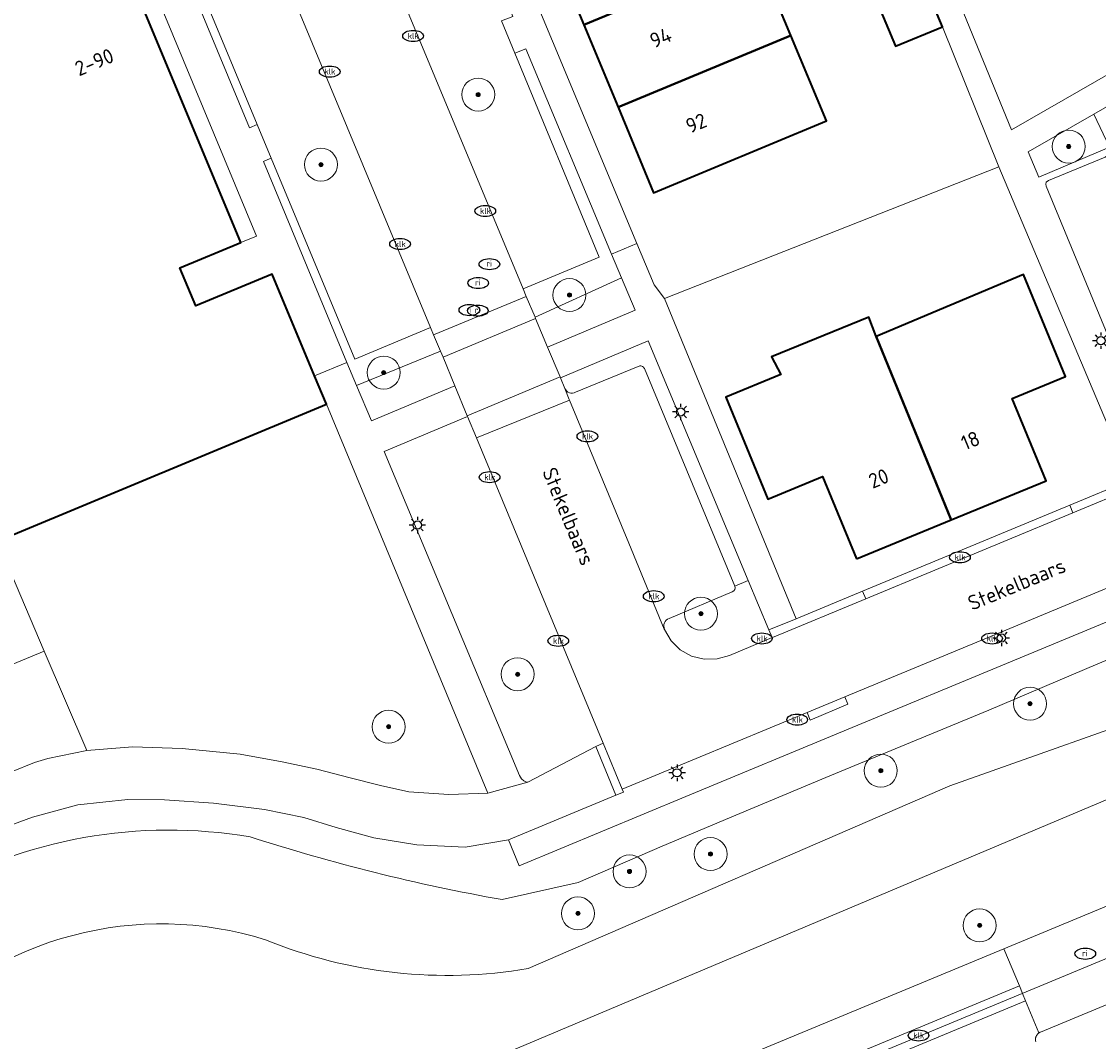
# Model space of a CAD drawing. Header units: metres. Extents: x 103671 to 105190, y 427150 to 429171.
# Tile 126 of 256: x 104582 to 104647, y 427256 to 427318. Entities that reach past the tile are written whole.
import ezdxf
from ezdxf.enums import TextEntityAlignment as Align

# ---------------------------------------------------------------- set-up
doc = ezdxf.new("R2010")
doc.units = ezdxf.units.M
for name, color, linetype, lineweight in [('B-WE-GR-BEPLANTING_CULTUUR_BODEMBEDEKKER-GV', 253, 'Continuous', 18), ('B-WE-GR-BEPLANTING_CULTUUR_HEESTERS-GV', 253, 'Continuous', 18), ('B-WE-GR-BEPLANTING_CULTUUR_VASTE PLANTENVAK-GV', 253, 'Continuous', 18), ('B-WE-GR-BOOM-S', 253, 'Continuous', 25), ('B-WE-GR-GROENVOORZIENING-GV', 253, 'Continuous', 18), ('B-WE-GR-HAAG-GV', 253, 'Continuous', 13), ('B-WE-IE-MEUBILAIR-S', 253, 'Continuous', 25), ('B-WE-OG-BEBOUWING-GV', 253, 'Continuous', 35), ('B-WE-OG-BEBOUWING-T18', 7, 'Continuous', 18), ('B-WE-OG-TERREIN_BEGROEID-GV', 253, 'Continuous', 18), ('B-WE-OG-TERREIN_ERF-GV', 253, 'Continuous', 18), ('B-WE-OG-TERREIN_OEVER-GV', 253, 'Continuous', 18), ('B-WE-OG-TERREIN_ONBEGROEID_ZAND-GV', 253, 'Continuous', 18), ('B-WE-OG-TOPOGRAFIE-T18', 7, 'Continuous', 18), ('B-WE-OG-WATER_SLOOT-GV', 253, 'Continuous', 18), ('B-WE-OG-WEG-GV', 253, 'Continuous', 18), ('B-WE-RI-HWA_GOOT_MOLGOOT-G', 253, 'Continuous', 18), ('B-WE-VH-GESLOTENVERHARDING-GV', 253, 'Continuous', 18), ('B-WE-VH-ONVERHARD_ZAND-GV', 253, 'Continuous', 18), ('B-WE-VH-OPENVERHARDING-GV', 253, 'Continuous', 18), ('B-WE-VH-OPENVERHARDING_BETONELEMENT-GV', 253, 'Continuous', 18), ('B-WE-VH-OPENVERHARDING_BETONSTRAATSTEEN-GV', 253, 'Continuous', 18), ('B-WE-VH-OPENVERHARDING_TEGEL-GV', 253, 'Continuous', 18)]:
    doc.layers.add(name, color=color, linetype=linetype, lineweight=lineweight)
doc.styles.add('NLCS-ISO', font='NLCS-ISO.ttf')
doc.styles.add('NLCS-ISO-M500-T18', font='NLCS-ISO.ttf', dxfattribs={"height": 0.9})

# ---------------------------------------------------------------- blocks, each defined once
blk = doc.blocks.new('SIE-MEUBILAIR_PAAL_LICHTMAST-SO')
for points in [[(-0.62, 0), (-1, 0)], [(-0.71, 0.71), (-0.44, 0.44)], [(0, 1), (0, 0.62)], [(0.44, 0.44), (0.71, 0.71)], [(1, 0), (0.62, 0)], [(-0.71, -0.71), (-0.44, -0.44)], [(0, -0.62), (0, -1)], [(0.44, -0.44), (0.71, -0.71)]]:
    blk.add_lwpolyline(points)
blk.add_circle((0, 0), 0.5)
blk = doc.blocks.new('SIE-MEUBILAIR_PUT_RIOOLPUT-SO')
blk.add_ellipse((0, 0), major_axis=(1.25, 0), ratio=0.54)
at = {"style": 'NLCS-ISO'}
blk.add_text('ri', height=0.75, dxfattribs=at).set_placement((-0.04, 0.07), align=Align.MIDDLE_CENTER)
blk = doc.blocks.new('SIE-MEUBILAIR_PUT_KOLK-SO')
blk.add_ellipse((0, 0), major_axis=(1.25, 0), ratio=0.54)
at = {"style": 'NLCS-ISO'}
blk.add_text('klk', height=0.75, dxfattribs=at).set_placement((0.03, 0), align=Align.MIDDLE_CENTER)
blk = doc.blocks.new('SGR-BOOM_GBKN-SO')
at = {"linetype": 'ByBlock', "lineweight": 18}
h = blk.add_hatch(color=0, dxfattribs=at)
h.dxf.hatch_style = 1
edge = h.paths.add_edge_path()
edge.add_arc((0, 0), 0.25, 0, 360)
at = {"color": 0, "linetype": 'ByBlock', "lineweight": 18}
for radius in [2, 0.25]:
    blk.add_circle((0, 0), radius, dxfattribs=at)
at = {"color": 0, "linetype": 'ByBlock', "lineweight": 18, "style": 'NLCS-ISO'}
blk.add_attdef('SOORT', (2.5, 0), '', height=1.5, dxfattribs=at)

msp = doc.modelspace()

# ---------------------------------------------------------------- linework, layer by layer
at = {"layer": 'B-WE-GR-BEPLANTING_CULTUUR_BODEMBEDEKKER-GV', "flags": 128}
for points in [[(104612.804, 427300.067), (104613.529, 427298.344), (104618.839, 427300.572), (104618.005, 427302.546), (104612.769, 427300.151)], [(104602.851, 427293.867), (104607.903, 427296.003), (104607.193, 427297.73), (104607.192, 427297.733), (104607.039, 427298.101), (104601.953, 427296.017)]]:
    msp.add_lwpolyline(points, close=True, dxfattribs=at)
at = {"layer": 'B-WE-GR-BEPLANTING_CULTUUR_HEESTERS-GV', "flags": 128}
for points in [[(104612.048, 427301.874), (104612.238, 427301.418), (104612.769, 427300.151), (104618.005, 427302.546), (104617.397, 427303.985), (104612.217, 427316.423), (104611.542, 427316.152), (104616.661, 427303.802)], [(104606.444, 427299.531), (104601.845, 427297.608), (104596.784, 427309.796), (104596.547, 427309.696), (104596.311, 427309.596), (104601.371, 427297.41), (104601.953, 427296.017), (104607.039, 427298.101), (104606.626, 427299.094)]]:
    msp.add_lwpolyline(points, close=True, dxfattribs=at)
at = {"layer": 'B-WE-GR-BEPLANTING_CULTUUR_VASTE PLANTENVAK-GV', "flags": 128}
msp.add_lwpolyline([(104583.262, 427273.42), (104585.613, 427273.905), (104583.03, 427279.924), (104574.101, 427276.227), (104576.455, 427270.567), (104579.637, 427272.039), (104582.447, 427273.17)], close=True, dxfattribs=at)
at = {"layer": 'B-WE-GR-GROENVOORZIENING-GV', "flags": 128}
for points in [[(104586.631, 427324.671), (104594.948, 427304.682), (104595.891, 427305.074), (104587.589, 427325.069)], [(104647.566, 427310.466), (104646.61, 427312.464), (104642.642, 427310.184), (104643.294, 427308.632)]]:
    msp.add_lwpolyline(points, close=True, dxfattribs=at)
for points in [[(104627.132, 427280.743), (104626.94, 427281.201), (104625.687, 427284.199), (104624.868, 427283.857)], [(104624.717, 427283.512), (104620.885, 427281.893)], [(104620.616, 427281.238), (104621.014, 427280.552), (104621.569, 427280.002), (104622.246, 427279.624), (104623.016, 427279.429), (104623.807, 427279.45), (104624.552, 427279.663), (104627.132, 427280.743)]]:
    msp.add_lwpolyline(points, dxfattribs=at)
at = {"layer": 'B-WE-GR-GROENVOORZIENING-GV'}
for points in [[(104624.868, 427283.857, -0.410699), (104624.717, 427283.512)], [(104620.885, 427281.893, 0.452913), (104620.616, 427281.238)]]:
    msp.add_lwpolyline(points, format="xyb", dxfattribs=at)
at = {"layer": 'B-WE-GR-HAAG-GV', "flags": 128}
msp.add_lwpolyline([(104590.022, 427326.079), (104589.548, 427325.882), (104595.462, 427311.64), (104595.935, 427311.839)], close=True, dxfattribs=at)
for points in [[(104619.39, 427297.037), (104624.868, 427283.857), (104625.687, 427284.199), (104619.616, 427298.717), (104614.31, 427296.484), (104614.577, 427295.834)], [(104615.222, 427295.604), (104619.019, 427297.165)]]:
    msp.add_lwpolyline(points, dxfattribs=at)
at = {"layer": 'B-WE-GR-HAAG-GV'}
for points in [[(104619.019, 427297.165, -0.463328), (104619.39, 427297.037)], [(104614.577, 427295.834, 0.429178), (104615.222, 427295.604)]]:
    msp.add_lwpolyline(points, format="xyb", dxfattribs=at)
at = {"layer": 'B-WE-OG-BEBOUWING-GV', "flags": 128}
for points in [[(104562.628, 427328.75), (104564.177, 427325.023), (104565.906, 427320.864), (104567.245, 427321.421), (104568.964, 427317.284), (104568.576, 427317.123), (104576.876, 427297.157), (104577.264, 427297.322), (104578.231, 427295.006), (104576.893, 427294.447), (104579.137, 427289.072), (104580.175, 427286.579), (104600.13, 427294.881), (104599.416, 427296.597), (104596.85, 427302.766), (104592.215, 427300.838), (104591.254, 427303.146), (104594.948, 427304.682), (104586.631, 427324.671), (104584.988, 427323.988), (104583.275, 427328.105), (104585.878, 427329.189), (104582.598, 427337.074)], [(104613.646, 427322.864), (104615.721, 427317.871), (104626.191, 427322.218), (104624.114, 427327.209)], [(104626.191, 427322.218), (104615.721, 427317.871), (104617.797, 427312.878), (104628.269, 427317.226)], [(104636.275, 427320.56), (104633.432, 427319.383), (104634.604, 427316.572), (104637.447, 427317.749)], [(104628.269, 427317.226), (104617.797, 427312.878), (104619.95, 427307.701), (104630.421, 427312.055)], [(104637.983, 427287.877), (104643.729, 427290.249), (104641.677, 427295.221), (104644.909, 427296.555), (104642.357, 427302.738), (104633.423, 427298.979)], [(104632.236, 427285.505), (104637.983, 427287.877), (104633.423, 427298.979), (104632.993, 427300.149), (104627.094, 427297.748), (104627.649, 427296.683), (104624.323, 427295.317), (104626.861, 427289.137), (104630.184, 427290.501)]]:
    msp.add_lwpolyline(points, close=True, dxfattribs=at)
at = {"layer": 'B-WE-OG-TERREIN_BEGROEID-GV', "flags": 128}
for points in [[(104741.3, 427320.705), (104720.557, 427312.07), (104699.32, 427303.236), (104678.54, 427294.622), (104660.412, 427287.082), (104641.572, 427279.271), (104621.905, 427271.102), (104611.812, 427266.914), (104611.164, 427268.484), (104608.529, 427268.037), (104605.609, 427268.176), (104602.998, 427268.609), (104600.72, 427269.224), (104598.77, 427269.844), (104596.378, 427270.327), (104593.298, 427270.709), (104590.325, 427270.915), (104588.104, 427270.938), (104585.077, 427270.605), (104582.333, 427269.856), (104579.397, 427268.798)], [(104610.767, 427264.863), (104615.37, 427265.891), (104620.46, 427268.092), (104624.94, 427269.978), (104630.629, 427272.369), (104635.846, 427274.517), (104640.256, 427276.336), (104646.866, 427279.148), (104651.672, 427281.154)]]:
    msp.add_lwpolyline(points, dxfattribs=at)
for points in [[(104609.906, 427271.321), (104600.13, 427294.881), (104580.175, 427286.579), (104583.03, 427279.924), (104585.613, 427273.905), (104588.389, 427274.128), (104591.384, 427274.024), (104594.912, 427273.683), (104597.439, 427273.217), (104599.551, 427272.768), (104601.574, 427272.235), (104603.412, 427271.769), (104605.123, 427271.403), (104607.544, 427271.238)], [(104609.213, 427292.851), (104608.671, 427294.135), (104603.619, 427292.027), (104611.824, 427272.384), (104611.945, 427272.191), (104612.085, 427272.06), (104612.209, 427272.008), (104612.334, 427271.987), (104616.45, 427274.151), (104616.9, 427274.347), (104609.215, 427292.847)]]:
    msp.add_lwpolyline(points, close=True, dxfattribs=at)
at = {"layer": 'B-WE-OG-TERREIN_BEGROEID-GV'}
for points in [[(104575.946, 427265.162, -0.174261), (104595.52, 427268.663)], [(104595.52, 427268.663, 0.033972), (104610.767, 427264.863)]]:
    msp.add_lwpolyline(points, format="xyb", dxfattribs=at)
at = {"layer": 'B-WE-OG-TERREIN_ERF-GV', "flags": 128}
for points in [[(104688.763, 427341.763), (104682.106, 427359.411), (104674.882, 427356.732), (104630.537, 427338.242), (104638.244, 427319.812), (104641.64, 427311.514), (104654.004, 427318.628), (104652.719, 427321.724), (104651.348, 427325.025), (104654.11, 427326.569), (104655.558, 427323.158), (104656.786, 427320.229), (104661.673, 427323.041), (104662.353, 427321.5), (104663.347, 427322.069), (104675.992, 427329.182), (104681.766, 427331.867), (104691.02, 427335.778)], [(104608.72, 427329.165), (104618.934, 427304.618), (104619.986, 427302.118), (104620.602, 427301.298), (104640.867, 427309.27), (104637.447, 427317.749), (104634.604, 427316.572), (104633.432, 427319.383), (104632.259, 427322.194), (104635.102, 427323.371), (104633.324, 427327.702), (104630.465, 427326.528), (104629.173, 427329.49), (104627.88, 427332.452), (104626.144, 427336.43)], [(104611.493, 427328.041), (104621.959, 427332.386), (104624.114, 427327.209), (104626.191, 427322.218), (104628.269, 427317.226), (104630.421, 427312.055), (104619.95, 427307.701), (104617.797, 427312.878), (104615.721, 427317.871), (104613.646, 427322.864), (104613.286, 427323.728), (104612.722, 427323.493), (104611.486, 427326.493), (104612.041, 427326.724)], [(104628.588, 427281.885), (104632.608, 427283.553), (104645.164, 427288.763), (104648.853, 427290.294), (104640.867, 427309.27), (104620.602, 427301.298)], [(104632.236, 427285.505), (104630.184, 427290.501), (104626.861, 427289.137), (104624.323, 427295.317), (104627.649, 427296.683), (104627.094, 427297.748), (104632.993, 427300.149), (104633.423, 427298.979), (104642.357, 427302.738), (104644.909, 427296.555), (104641.677, 427295.221), (104643.729, 427290.249), (104637.983, 427287.877)]]:
    msp.add_lwpolyline(points, close=True, dxfattribs=at)
at = {"layer": 'B-WE-OG-TERREIN_OEVER-GV', "flags": 128}
msp.add_lwpolyline([(104612.348, 427260.68), (104637.901, 427271.767), (104652.378, 427276.881), (104653.399, 427277.36), (104651.672, 427281.154), (104646.866, 427279.148), (104640.256, 427276.336), (104635.846, 427274.517), (104630.629, 427272.369), (104624.94, 427269.978), (104620.46, 427268.092), (104615.37, 427265.891), (104610.767, 427264.863)], dxfattribs=at)
at = {"layer": 'B-WE-OG-TERREIN_OEVER-GV'}
for points in [[(104595.52, 427268.663, 0.174261), (104575.946, 427265.162)], [(104610.767, 427264.863, -0.033972), (104595.52, 427268.663)], [(104574.74, 427256.694, -0.289227), (104596.439, 427262.424)], [(104596.439, 427262.424, 0.139293), (104612.348, 427260.68)]]:
    msp.add_lwpolyline(points, format="xyb", dxfattribs=at)
at = {"layer": 'B-WE-OG-TERREIN_ONBEGROEID_ZAND-GV', "flags": 128}
for points in [[(104624.868, 427283.857), (104625.687, 427284.199), (104619.616, 427298.717), (104614.31, 427296.484), (104614.577, 427295.834)], [(104615.222, 427295.604), (104619.019, 427297.165)], [(104619.39, 427297.037), (104624.868, 427283.857)]]:
    msp.add_lwpolyline(points, dxfattribs=at)
at = {"layer": 'B-WE-OG-TERREIN_ONBEGROEID_ZAND-GV'}
for points in [[(104619.019, 427297.165, -0.463328), (104619.39, 427297.037)], [(104614.577, 427295.834, 0.429178), (104615.222, 427295.604)]]:
    msp.add_lwpolyline(points, format="xyb", dxfattribs=at)
at = {"layer": 'B-WE-OG-WATER_SLOOT-GV', "flags": 128}
msp.add_lwpolyline([(104587.467, 427250.38), (104589.402, 427246.445), (104654.804, 427274.035), (104653.399, 427277.36), (104652.378, 427276.881), (104637.901, 427271.767), (104612.348, 427260.68)], dxfattribs=at)
at = {"layer": 'B-WE-OG-WATER_SLOOT-GV'}
for points in [[(104596.439, 427262.424, 0.289227), (104574.74, 427256.694)], [(104612.348, 427260.68, -0.139293), (104596.439, 427262.424)]]:
    msp.add_lwpolyline(points, format="xyb", dxfattribs=at)
at = {"layer": 'B-WE-OG-WEG-GV', "flags": 128}
msp.add_lwpolyline([(104590.269, 427240.75), (104641.168, 427261.889), (104650.02, 427265.566), (104703.039, 427287.586), (104712.597, 427291.556), (104711.68, 427293.966), (104710.853, 427296.139), (104679.655, 427283.719), (104655.7, 427274.413), (104654.804, 427274.035), (104589.402, 427246.445), (104589.177, 427246.35), (104565.137, 427236.209), (104562.202, 427234.934), (104518.968, 427216.943), (104520.997, 427211.967), (104521.659, 427212.248), (104530.51, 427215.931), (104542.101, 427220.753), (104546.486, 427222.504), (104580.217, 427236.569), (104583.74, 427238.038)], close=True, dxfattribs=at)
at = {"layer": 'B-WE-RI-HWA_GOOT_MOLGOOT-G', "flags": 128}
msp.add_lwpolyline([(104593.328, 427238.828), (104703.765, 427284.719)], dxfattribs=at)
at = {"layer": 'B-WE-VH-GESLOTENVERHARDING-GV', "flags": 128}
msp.add_lwpolyline([(104579.397, 427268.798), (104582.333, 427269.856), (104585.077, 427270.605), (104588.104, 427270.938), (104590.325, 427270.915), (104593.298, 427270.709), (104596.378, 427270.327), (104598.77, 427269.844), (104600.72, 427269.224), (104602.998, 427268.609), (104605.609, 427268.176), (104608.529, 427268.037), (104611.164, 427268.484), (104617.666, 427271.189), (104616.45, 427274.151), (104612.334, 427271.987), (104609.906, 427271.321), (104607.544, 427271.238), (104605.123, 427271.403), (104603.412, 427271.769), (104601.574, 427272.235), (104599.551, 427272.768), (104597.439, 427273.217), (104594.912, 427273.683), (104591.384, 427274.024), (104588.389, 427274.128), (104585.613, 427273.905), (104583.262, 427273.42), (104582.447, 427273.17), (104579.637, 427272.039)], dxfattribs=at)
at = {"layer": 'B-WE-VH-ONVERHARD_ZAND-GV', "flags": 128}
msp.add_lwpolyline([(104590.022, 427326.079), (104589.548, 427325.882), (104595.462, 427311.64), (104595.935, 427311.839)], close=True, dxfattribs=at)
at = {"layer": 'B-WE-VH-OPENVERHARDING-GV', "flags": 128}
for points in [[(104585.566, 427336.811), (104588.311, 427330.199), (104590.022, 427326.079), (104595.935, 427311.839), (104596.784, 427309.796), (104601.845, 427297.608), (104606.444, 427299.531), (104590.131, 427338.738)], [(104608.72, 427329.165), (104607.193, 427328.547), (104611.42, 427318.372), (104610.726, 427318.121), (104611.542, 427316.152), (104612.217, 427316.423), (104617.397, 427303.985), (104618.934, 427304.618)], [(104646.61, 427312.464), (104647.566, 427310.466), (104653.601, 427295.867), (104659.318, 427298.243), (104653.169, 427312.61), (104653.061, 427312.779), (104652, 427315.572)], [(104618.934, 427304.618), (104617.397, 427303.985), (104618.005, 427302.546), (104618.839, 427300.572), (104613.529, 427298.344), (104614.291, 427296.533), (104614.31, 427296.484), (104619.616, 427298.717), (104625.687, 427284.199), (104626.94, 427281.201), (104628.588, 427281.885), (104620.602, 427301.298), (104619.986, 427302.118)], [(104601.371, 427297.41), (104599.416, 427296.597), (104600.13, 427294.881), (104609.906, 427271.321), (104612.334, 427271.987), (104612.209, 427272.008), (104612.085, 427272.06), (104611.945, 427272.191), (104611.824, 427272.384), (104603.619, 427292.027), (104608.671, 427294.135), (104608.655, 427294.173), (104608.654, 427294.176), (104607.903, 427296.003), (104602.851, 427293.867), (104601.953, 427296.017)], [(104645.351, 427288.304), (104645.164, 427288.763), (104632.608, 427283.553), (104632.799, 427283.098)], [(104578.458, 427285.866), (104579.18, 427284.128), (104578.943, 427284.029), (104580.329, 427280.624), (104573.439, 427277.772), (104572.645, 427279.652), (104572.08, 427279.417), (104571.11, 427279.014), (104571.899, 427277.093), (104565.266, 427274.3), (104564.644, 427275.75), (104562.621, 427274.91), (104563.868, 427271.907), (104572.578, 427275.532), (104574.974, 427269.726), (104576.328, 427270.508), (104576.455, 427270.567), (104574.101, 427276.227), (104583.03, 427279.924), (104580.175, 427286.579)]]:
    msp.add_lwpolyline(points, close=True, dxfattribs=at)
for points in [[(104590.131, 427338.738), (104606.444, 427299.531), (104606.626, 427299.094), (104612.238, 427301.418), (104612.048, 427301.874), (104602.306, 427325.259)], [(104587.589, 427325.069), (104595.891, 427305.074), (104594.948, 427304.682), (104591.254, 427303.146), (104592.215, 427300.838), (104596.85, 427302.766), (104599.416, 427296.597), (104601.371, 427297.41), (104596.311, 427309.596), (104596.547, 427309.696), (104596.784, 427309.796), (104595.935, 427311.839), (104595.462, 427311.64), (104589.548, 427325.882)], [(104602.306, 427325.259), (104612.048, 427301.874), (104616.661, 427303.802), (104611.542, 427316.152), (104610.726, 427318.121)], [(104649.051, 427289.831), (104645.351, 427288.304), (104632.799, 427283.098), (104627.25, 427280.792), (104627.132, 427280.743), (104624.552, 427279.663), (104623.807, 427279.45), (104623.016, 427279.429), (104622.246, 427279.624), (104621.569, 427280.002), (104621.014, 427280.552), (104620.616, 427281.238), (104620.598, 427281.259), (104618.449, 427286.457), (104614.848, 427295.134), (104609.213, 427292.851), (104609.215, 427292.847), (104616.9, 427274.347), (104618.051, 427271.562), (104629.248, 427276.196), (104631.529, 427277.154), (104641.536, 427281.292), (104654.106, 427286.515)], [(104654.106, 427286.515), (104641.536, 427281.292), (104631.529, 427277.154), (104631.723, 427276.697), (104629.432, 427275.735), (104629.248, 427276.196), (104618.051, 427271.562), (104618.135, 427271.38), (104617.666, 427271.189), (104611.164, 427268.484), (104611.812, 427266.914), (104621.905, 427271.102), (104641.572, 427279.271), (104660.412, 427287.082)]]:
    msp.add_lwpolyline(points, dxfattribs=at)
at = {"layer": 'B-WE-VH-OPENVERHARDING_BETONELEMENT-GV', "flags": 128}
for points in [[(104653.414, 427295.789), (104653.601, 427295.867), (104647.566, 427310.466), (104647.585, 427310.254), (104647.534, 427310.08), (104647.449, 427309.952), (104647.299, 427309.856), (104643.866, 427308.441), (104643.739, 427308.345), (104643.709, 427308.226), (104643.73, 427308.088), (104649.38, 427294.406), (104649.473, 427294.295), (104649.614, 427294.258), (104649.73, 427294.289)], [(104612.238, 427301.418), (104606.626, 427299.094), (104607.039, 427298.101), (104607.192, 427297.733), (104607.193, 427297.73), (104612.804, 427300.067), (104612.769, 427300.151)], [(104607.193, 427297.73), (104607.903, 427296.003), (104608.654, 427294.176), (104608.655, 427294.173), (104614.291, 427296.533), (104613.529, 427298.344), (104612.804, 427300.067)], [(104608.671, 427294.135), (104609.213, 427292.851), (104614.848, 427295.134), (104614.832, 427295.171), (104614.577, 427295.834), (104614.31, 427296.484), (104614.291, 427296.533), (104608.655, 427294.173)], [(104645.351, 427288.304), (104649.051, 427289.831), (104648.853, 427290.294), (104645.164, 427288.763)], [(104632.608, 427283.553), (104628.588, 427281.885), (104626.94, 427281.201), (104627.132, 427280.743), (104627.25, 427280.792), (104632.799, 427283.098)], [(104629.248, 427276.196), (104629.432, 427275.735), (104631.723, 427276.697), (104631.529, 427277.154)], [(104617.666, 427271.189), (104618.135, 427271.38), (104618.051, 427271.562), (104616.9, 427274.347), (104616.45, 427274.151)]]:
    msp.add_lwpolyline(points, close=True, dxfattribs=at)
at = {"layer": 'B-WE-VH-OPENVERHARDING_BETONSTRAATSTEEN-GV', "flags": 128}
for points in [[(104619.019, 427297.165), (104615.222, 427295.604)], [(104624.868, 427283.857), (104619.39, 427297.037)], [(104614.577, 427295.834), (104614.832, 427295.171), (104614.848, 427295.134), (104618.449, 427286.457), (104620.598, 427281.259), (104620.616, 427281.238)], [(104620.885, 427281.893), (104624.717, 427283.512)], [(104650.02, 427265.566), (104641.168, 427261.889), (104642.107, 427259.629), (104642.295, 427259.176), (104642.483, 427258.724), (104643.289, 427256.782), (104643.294, 427256.785), (104643.299, 427256.789), (104643.304, 427256.792), (104643.309, 427256.795), (104643.314, 427256.798), (104643.319, 427256.801), (104643.324, 427256.804), (104643.329, 427256.807), (104643.334, 427256.81), (104643.339, 427256.813), (104643.344, 427256.816), (104643.349, 427256.819), (104643.355, 427256.821), (104643.36, 427256.824), (104643.365, 427256.827), (104643.371, 427256.829), (104643.376, 427256.832), (104643.381, 427256.834), (104643.387, 427256.837), (104643.392, 427256.839), (104652.134, 427260.475)], [(104641.168, 427261.889), (104590.269, 427240.75), (104592.392, 427235.638)], [(104592.677, 427239.097), (104642.107, 427259.629), (104641.168, 427261.889)], [(104652.134, 427260.475), (104643.392, 427256.839), (104643.387, 427256.837), (104643.381, 427256.834), (104643.376, 427256.832), (104643.371, 427256.829), (104643.365, 427256.827), (104643.36, 427256.824), (104643.355, 427256.821), (104643.349, 427256.819), (104643.344, 427256.816), (104643.339, 427256.813), (104643.334, 427256.81), (104643.329, 427256.807), (104643.324, 427256.804), (104643.319, 427256.801), (104643.314, 427256.798), (104643.309, 427256.795), (104643.304, 427256.792), (104643.299, 427256.789), (104643.294, 427256.785), (104643.289, 427256.782), (104643.266, 427256.764), (104643.244, 427256.745), (104643.223, 427256.724), (104643.203, 427256.702), (104643.184, 427256.678), (104643.166, 427256.653), (104643.15, 427256.627), (104643.135, 427256.599), (104643.122, 427256.571), (104643.111, 427256.541), (104643.102, 427256.511), (104643.094, 427256.481), (104643.089, 427256.45), (104643.086, 427256.419), (104643.084, 427256.389), (104643.084, 427256.358), (104643.086, 427256.328), (104643.09, 427256.299), (104643.096, 427256.27), (104643.103, 427256.242)], [(104643.103, 427256.242), (104643.096, 427256.27), (104643.09, 427256.299), (104643.086, 427256.328), (104643.084, 427256.358), (104643.084, 427256.389), (104643.086, 427256.419), (104643.089, 427256.45), (104643.094, 427256.481), (104643.102, 427256.511), (104643.111, 427256.541), (104643.122, 427256.571), (104643.135, 427256.599), (104643.15, 427256.627), (104643.166, 427256.653), (104643.184, 427256.678), (104643.203, 427256.702), (104643.223, 427256.724), (104643.244, 427256.745), (104643.266, 427256.764), (104643.289, 427256.782), (104642.483, 427258.724), (104593.059, 427238.178)]]:
    msp.add_lwpolyline(points, dxfattribs=at)
at = {"layer": 'B-WE-VH-OPENVERHARDING_BETONSTRAATSTEEN-GV'}
for points in [[(104619.39, 427297.037, 0.463328), (104619.019, 427297.165)], [(104615.222, 427295.604, -0.429178), (104614.577, 427295.834)], [(104624.717, 427283.512, 0.410699), (104624.868, 427283.857)], [(104620.616, 427281.238, -0.452913), (104620.885, 427281.893)]]:
    msp.add_lwpolyline(points, format="xyb", dxfattribs=at)
at = {"layer": 'B-WE-VH-OPENVERHARDING_BETONSTRAATSTEEN-GV', "flags": 128}
msp.add_lwpolyline([(104642.107, 427259.629), (104592.677, 427239.097), (104593.059, 427238.178), (104642.483, 427258.724), (104642.295, 427259.176)], close=True, dxfattribs=at)
at = {"layer": 'B-WE-VH-OPENVERHARDING_TEGEL-GV', "flags": 128}
for points in [[(104636.275, 427320.56), (104637.447, 427317.749), (104640.867, 427309.27), (104648.853, 427290.294)], [(104654.004, 427318.628), (104641.64, 427311.514), (104638.244, 427319.812)], [(104647.566, 427310.466), (104643.294, 427308.632), (104642.642, 427310.184), (104646.61, 427312.464), (104652, 427315.572)], [(104649.38, 427294.406), (104643.73, 427308.088), (104643.709, 427308.226), (104643.739, 427308.345), (104643.866, 427308.441), (104647.299, 427309.856)]]:
    msp.add_lwpolyline(points, dxfattribs=at)

# ---------------------------------------------------------------- block references
at = {"layer": 'B-WE-GR-BOOM-S', "xscale": 0.5, "yscale": 0.5, "zscale": 0.5}
for p in [(104609.326, 427313.646), (104645.096, 427310.497), (104599.8, 427309.4), (104614.851, 427301.499), (104603.6, 427296.8), (104622.818, 427282.188), (104611.712, 427278.516), (104642.754, 427276.736), (104603.896, 427275.341), (104633.712, 427272.677), (104623.4, 427267.624), (104618.492, 427266.57), (104615.369, 427264.026), (104639.7, 427263.3)]:
    msp.add_blockref('SGR-BOOM_GBKN-SO', p, dxfattribs=at)
at = {"layer": 'B-WE-IE-MEUBILAIR-S', "xscale": 0.5, "yscale": 0.5, "zscale": 0.5}
for name, p in [('SIE-MEUBILAIR_PUT_KOLK-SO', (104605.38, 427317.2)), ('SIE-MEUBILAIR_PUT_KOLK-SO', (104600.33, 427315.04)), ('SIE-MEUBILAIR_PUT_KOLK-SO', (104609.75, 427306.59)), ('SIE-MEUBILAIR_PUT_KOLK-SO', (104604.59, 427304.59)), ('SIE-MEUBILAIR_PUT_RIOOLPUT-SO', (104610.005, 427303.371)), ('SIE-MEUBILAIR_PUT_RIOOLPUT-SO', (104609.323, 427302.225)), ('SIE-MEUBILAIR_PUT_RIOOLPUT-SO', (104608.789, 427300.586)), ('SIE-MEUBILAIR_PUT_RIOOLPUT-SO', (104609.3, 427300.552)), ('SIE-MEUBILAIR_PAAL_LICHTMAST-SO', (104647.046, 427298.732)), ('SIE-MEUBILAIR_PAAL_LICHTMAST-SO', (104621.588, 427294.412)), ('SIE-MEUBILAIR_PUT_KOLK-SO', (104615.94, 427292.933)), ('SIE-MEUBILAIR_PUT_KOLK-SO', (104610.015, 427290.463)), ('SIE-MEUBILAIR_PAAL_LICHTMAST-SO', (104605.641, 427287.558)), ('SIE-MEUBILAIR_PUT_KOLK-SO', (104638.505, 427285.609)), ('SIE-MEUBILAIR_PUT_KOLK-SO', (104619.958, 427283.247)), ('SIE-MEUBILAIR_PUT_KOLK-SO', (104614.173, 427280.547)), ('SIE-MEUBILAIR_PUT_KOLK-SO', (104626.509, 427280.686)), ('SIE-MEUBILAIR_PUT_KOLK-SO', (104640.452, 427280.686)), ('SIE-MEUBILAIR_PAAL_LICHTMAST-SO', (104641.019, 427280.714)), ('SIE-MEUBILAIR_PUT_KOLK-SO', (104628.649, 427275.771)), ('SIE-MEUBILAIR_PAAL_LICHTMAST-SO', (104621.372, 427272.546)), ('SIE-MEUBILAIR_PUT_RIOOLPUT-SO', (104646.1, 427261.581)), ('SIE-MEUBILAIR_PUT_KOLK-SO', (104636, 427256.63))]:
    msp.add_blockref(name, p, dxfattribs=at)

# ---------------------------------------------------------------- texts
at = {"layer": 'B-WE-OG-BEBOUWING-T18', "style": 'NLCS-ISO-M500-T18'}
for s, rotation, p in [('94', 22.6, (104620.374, 427317.098)), ('2-90', 22.6, (104586.067, 427315.615)), ('92', 22.6, (104622.529, 427311.917)), ('18', 22.4, (104639.142, 427292.683)), ('20', 22.4, (104633.582, 427290.388))]:
    msp.add_text(s, height=0.9, rotation=rotation, dxfattribs=at).set_placement(p, align=Align.MIDDLE)
at = {"layer": 'B-WE-OG-TOPOGRAFIE-T18', "style": 'NLCS-ISO-M500-T18'}
for rotation, p in [(292.6, (104614.797, 427288.091)), (22.6, (104641.945, 427283.975))]:
    msp.add_text('Stekelbaars', height=0.9, rotation=rotation, dxfattribs=at).set_placement(p, align=Align.MIDDLE)

doc.saveas('drawing.dxf')
